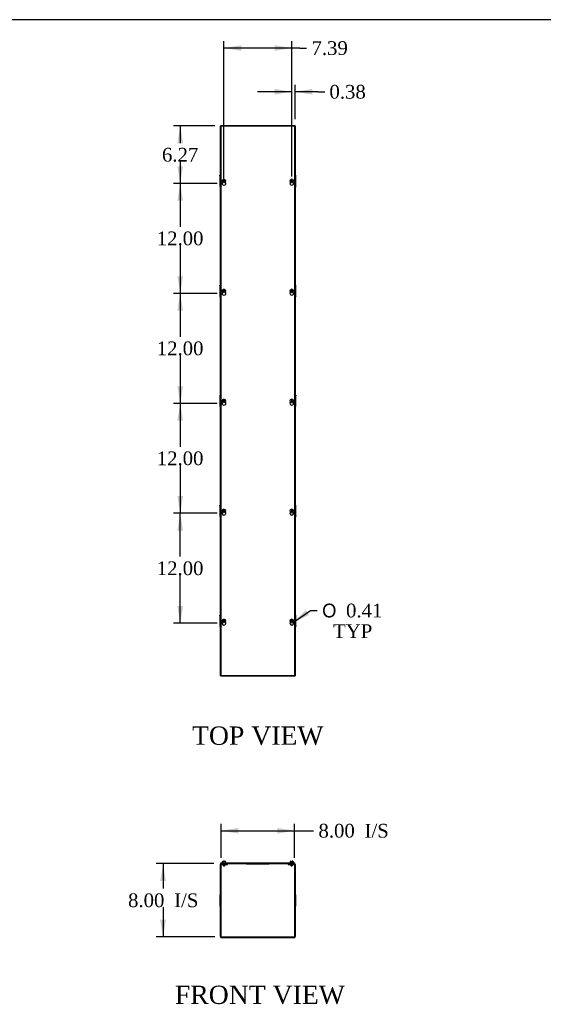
# Model space of a CAD drawing. Header units: inches. Extents: x 1 to 299, y -2 to 199.
# Tile 3 of 9: x 93 to 150, y 91 to 199. Entities that reach past the tile are written whole.
import ezdxf
from ezdxf.enums import TextEntityAlignment as Align

# ---------------------------------------------------------------- set-up
doc = ezdxf.new("R2010")
doc.units = ezdxf.units.IN
doc.header["$MEASUREMENT"] = 0
for name, color, linetype in [('COM56318-1', 7, 'Continuous'), ('COM70724-5', 7, 'Continuous'), ('Default', 7, 'Continuous'), ('QLB20316', 7, 'Continuous'), ('SCS19515', 7, 'Continuous')]:
    doc.layers.add(name, color=color, linetype=linetype)
doc.styles.add('SEACAD_Solid_Edge_ANSI1_Symbols', font='txt')
doc.styles.add('SEACAD_Times_New_Roman', font='times.ttf')
doc.dimstyles.new('HAMMOND_(STH_-_300x200)', dxfattribs={"dimtxt": 1.5, "dimasz": 1.875, "dimexe": 0.75, "dimexo": 0.75, "dimgap": 0.375, "dimtad": 0, "dimtih": 1, "dimtoh": 1, "dimzin": 0, "dimdsep": 46, "dimtxsty": 'SEACAD_Times_New_Roman', "dimblk1": '_SE_FILLED', "dimblk2": '_SE_FILLED', "dimsah": 1, "dimcen": 0.75, "dimadec": 0, "dimazin": 0, "dimtfac": 0.8, "dimtofl": 0, "dimtmove": 1, "dimatfit": 3, "dimfxl": 1, "dimtolj": 1, "dimtzin": 0, "dimarcsym": 0})

# ---------------------------------------------------------------- blocks, each defined once
blk = doc.blocks.new('SE')
at = {"layer": 'COM56318-1', "color": 7, "linetype": 'Continuous'}
for p, q in [((115.21, 106.9), (123.29, 106.9)), ((115.21, 106.83), (115.21, 106.9)), ((115.21, 106.83), (115.29, 106.83)), ((115.43, 106.83), (123.07, 106.83)), ((123.22, 106.83), (123.29, 106.83)), ((123.29, 106.83), (123.29, 106.9))]:
    blk.add_line(p, q, dxfattribs=at)
at = {"layer": 'COM70724-5', "color": 7, "linetype": 'Continuous'}
for p, q in [((115.18, 98.86), (115.18, 106.72)), ((115.25, 98.86), (115.25, 106.72)), ((115.29, 106.83), (115.43, 106.83)), ((115.29, 106.75), (115.43, 106.75)), ((115.43, 106.75), (115.43, 106.83)), ((115.43, 106.75), (115.93, 106.75)), ((115.93, 106.75), (115.93, 106.83)), ((122.57, 106.83), (122.57, 106.75)), ((122.57, 106.75), (123.07, 106.75)), ((123.07, 106.83), (123.22, 106.83)), ((123.07, 106.75), (123.07, 106.83)), ((123.07, 106.75), (123.22, 106.75)), ((123.25, 106.72), (123.25, 98.86)), ((123.32, 106.72), (123.32, 98.86)), ((115.11, 103.41), (115.11, 103.35)), ((115.18, 103.41), (115.11, 103.41)), ((115.11, 103.35), (115.18, 103.35)), ((115.11, 103.35), (115.11, 103.19)), ((115.11, 103.19), (115.18, 103.19)), ((115.11, 103.19), (115.11, 103.19)), ((115.11, 103.19), (115.18, 103.19)), ((115.11, 103.19), (115.11, 102.85)), ((123.4, 103.41), (123.32, 103.41)), ((123.4, 103.35), (123.32, 103.35)), ((123.4, 103.19), (123.32, 103.19)), ((123.4, 103.19), (123.32, 103.19)), ((123.4, 103.35), (123.4, 103.41)), ((123.4, 103.19), (123.4, 103.35)), ((123.4, 102.85), (123.4, 103.19)), ((123.4, 103.19), (123.4, 103.19)), ((115.11, 102.85), (115.18, 102.85)), ((115.11, 102.85), (115.11, 102.73)), ((115.11, 102.73), (115.18, 102.73)), ((115.11, 102.73), (115.11, 102.39)), ((115.11, 102.39), (115.18, 102.39)), ((115.11, 102.39), (115.11, 102.39)), ((115.11, 102.39), (115.18, 102.39)), ((115.11, 102.39), (115.11, 102.23)), ((115.11, 102.23), (115.18, 102.23)), ((115.11, 102.23), (115.11, 102.17)), ((115.11, 102.17), (115.18, 102.17)), ((123.4, 102.85), (123.32, 102.85)), ((123.4, 102.73), (123.32, 102.73)), ((123.4, 102.39), (123.32, 102.39)), ((123.4, 102.39), (123.32, 102.39)), ((123.4, 102.23), (123.32, 102.23)), ((123.32, 102.17), (123.4, 102.17)), ((123.4, 102.73), (123.4, 102.85)), ((123.4, 102.39), (123.4, 102.73)), ((123.4, 102.23), (123.4, 102.39)), ((123.4, 102.39), (123.4, 102.39)), ((123.4, 102.17), (123.4, 102.23)), ((115.29, 98.83), (123.22, 98.83)), ((115.29, 98.75), (123.22, 98.75))]:
    blk.add_line(p, q, dxfattribs=at)
for centre, radius, start, end in [((115.29, 106.72), 0.108, 90, 180), ((115.29, 106.72), 0.036, 90, 180), ((123.22, 106.72), 0.108, 0, 90), ((123.22, 106.72), 0.036, 0, 90), ((115.29, 98.86), 0.108, 180, 270), ((115.29, 98.86), 0.036, 180, 270), ((123.22, 98.86), 0.108, 270, 0), ((123.22, 98.86), 0.036, 270, 0)]:
    blk.add_arc(centre, radius, start, end, dxfattribs=at)
at = {"layer": 'QLB20316', "color": 7, "linetype": 'Continuous'}
for p, q in [((118, 106.83), (118, 106.8)), ((118, 106.8), (118.38, 106.8)), ((118.38, 106.8), (120.13, 106.8)), ((120.13, 106.8), (120.5, 106.8)), ((120.5, 106.83), (120.5, 106.8))]:
    blk.add_line(p, q, dxfattribs=at)
at = {"layer": 'SCS19515', "color": 7, "linetype": 'Continuous'}
for p, q in [((115.37, 106.99), (115.37, 106.93)), ((115.46, 107.08), (115.52, 107.08)), ((115.46, 106.75), (115.46, 106.62)), ((115.65, 106.62), (115.46, 106.62)), ((115.46, 106.62), (115.49, 106.59)), ((115.49, 106.59), (115.62, 106.59)), ((115.52, 107.08), (115.52, 107)), ((115.58, 107), (115.52, 107)), ((115.58, 107.08), (115.65, 107.08)), ((115.58, 107), (115.58, 107.08)), ((115.62, 106.59), (115.65, 106.62)), ((115.65, 106.62), (115.65, 106.75)), ((115.74, 106.93), (115.74, 106.99)), ((122.76, 106.99), (122.76, 106.93)), ((122.85, 107.08), (122.92, 107.08)), ((122.85, 106.75), (122.85, 106.62)), ((123.04, 106.62), (122.85, 106.62)), ((122.85, 106.62), (122.88, 106.59)), ((122.88, 106.59), (123.01, 106.59)), ((122.92, 107.08), (122.92, 107)), ((122.98, 107), (122.92, 107)), ((123.05, 107.08), (122.98, 107.08)), ((122.98, 107), (122.98, 107.08)), ((123.01, 106.59), (123.04, 106.62)), ((123.04, 106.62), (123.04, 106.75)), ((123.14, 106.93), (123.14, 106.99))]:
    blk.add_line(p, q, dxfattribs=at)
for centre, radius, start, end in [((115.46, 106.99), 0.09, 90, 180), ((115.39, 106.93), 0.025, 180, 270), ((115.65, 106.99), 0.09, 0, 90), ((115.72, 106.93), 0.025, 270, 0), ((122.85, 106.99), 0.09, 90, 180), ((122.79, 106.93), 0.025, 180, 270), ((123.05, 106.99), 0.09, 0, 90), ((123.11, 106.93), 0.025, 270, 0)]:
    blk.add_arc(centre, radius, start, end, dxfattribs=at)
blk = doc.blocks.new('SE1')
at = {"layer": 'COM56318-1', "color": 7, "linetype": 'Continuous'}
for p, q in [((115.21, 187.3), (115.21, 127.36)), ((123.29, 187.3), (115.21, 187.3)), ((123.29, 127.36), (123.29, 187.3)), ((115.21, 127.36), (123.29, 127.36))]:
    blk.add_line(p, q, dxfattribs=at)
for centre in [(115.55, 181.06), (122.95, 181.06), (115.55, 169.06), (122.95, 169.06), (115.55, 157.06), (122.95, 157.06), (115.55, 145.06), (122.95, 145.06), (115.55, 133.06), (122.95, 133.06)]:
    blk.add_arc(centre, 0.203, 133.5511, 46.4489, dxfattribs=at)
at = {"layer": 'COM70724-5', "color": 7, "linetype": 'Continuous'}
for p, q in [((115.18, 127.33), (115.18, 187.33)), ((115.29, 187.33), (115.18, 187.33)), ((115.43, 187.33), (115.29, 187.33)), ((123.07, 187.33), (115.43, 187.33)), ((115.43, 187.3), (115.43, 187.33)), ((123.22, 187.33), (123.07, 187.33)), ((123.07, 187.33), (123.07, 187.3)), ((123.32, 187.33), (123.22, 187.33)), ((123.32, 187.33), (123.32, 127.33)), ((115.11, 181.89), (115.11, 181.95)), ((115.18, 181.95), (115.11, 181.95)), ((115.11, 181.89), (115.18, 181.89)), ((115.11, 181.89), (115.11, 181.73)), ((115.11, 181.73), (115.18, 181.73)), ((115.11, 181.73), (115.11, 181.39)), ((115.11, 181.73), (115.18, 181.73)), ((115.11, 181.73), (115.11, 181.73)), ((123.4, 181.95), (123.32, 181.95)), ((123.4, 181.89), (123.32, 181.89)), ((123.4, 181.73), (123.32, 181.73)), ((123.4, 181.73), (123.32, 181.73)), ((123.4, 181.89), (123.4, 181.95)), ((123.4, 181.73), (123.4, 181.89)), ((123.4, 181.73), (123.4, 181.73)), ((123.4, 181.39), (123.4, 181.73)), ((115.11, 181.39), (115.18, 181.39)), ((115.11, 181.39), (115.11, 181.27)), ((115.11, 181.27), (115.18, 181.27)), ((115.11, 181.27), (115.11, 180.93)), ((115.11, 180.93), (115.18, 180.93)), ((115.11, 180.93), (115.11, 180.93)), ((115.11, 180.93), (115.18, 180.93)), ((115.11, 180.93), (115.11, 180.77)), ((115.11, 180.77), (115.18, 180.77)), ((115.11, 180.77), (115.11, 180.71)), ((115.11, 180.71), (115.18, 180.71)), ((123.4, 181.39), (123.32, 181.39)), ((123.4, 181.27), (123.32, 181.27)), ((123.4, 180.93), (123.32, 180.93)), ((123.4, 180.93), (123.32, 180.93)), ((123.4, 180.77), (123.32, 180.77)), ((123.32, 180.71), (123.4, 180.71)), ((123.4, 181.27), (123.4, 181.39)), ((123.4, 180.93), (123.4, 181.27)), ((123.4, 180.77), (123.4, 180.93)), ((123.4, 180.93), (123.4, 180.93)), ((123.4, 180.77), (123.4, 180.71)), ((115.11, 169.89), (115.11, 169.95)), ((115.18, 169.95), (115.11, 169.95)), ((115.11, 169.89), (115.18, 169.89)), ((115.11, 169.89), (115.11, 169.73)), ((123.4, 169.95), (123.32, 169.95)), ((123.4, 169.89), (123.32, 169.89)), ((123.4, 169.89), (123.4, 169.95)), ((123.4, 169.73), (123.4, 169.89)), ((115.11, 169.73), (115.18, 169.73)), ((115.11, 169.73), (115.11, 169.39)), ((115.11, 169.73), (115.18, 169.73)), ((115.11, 169.73), (115.11, 169.73)), ((115.11, 169.39), (115.18, 169.39)), ((115.11, 169.39), (115.11, 169.27)), ((115.11, 169.27), (115.18, 169.27)), ((115.11, 169.27), (115.11, 168.93)), ((115.11, 168.93), (115.18, 168.93)), ((115.11, 168.93), (115.11, 168.93)), ((115.11, 168.93), (115.18, 168.93)), ((115.11, 168.93), (115.11, 168.77)), ((115.11, 168.77), (115.18, 168.77)), ((115.11, 168.77), (115.11, 168.71)), ((115.11, 168.71), (115.18, 168.71)), ((123.4, 169.73), (123.32, 169.73)), ((123.4, 169.73), (123.32, 169.73)), ((123.4, 169.39), (123.32, 169.39)), ((123.4, 169.27), (123.32, 169.27)), ((123.4, 168.93), (123.32, 168.93)), ((123.4, 168.93), (123.32, 168.93)), ((123.4, 168.77), (123.32, 168.77)), ((123.32, 168.71), (123.4, 168.71)), ((123.4, 169.73), (123.4, 169.73)), ((123.4, 169.39), (123.4, 169.73)), ((123.4, 169.27), (123.4, 169.39)), ((123.4, 168.93), (123.4, 169.27)), ((123.4, 168.77), (123.4, 168.93)), ((123.4, 168.93), (123.4, 168.93)), ((123.4, 168.77), (123.4, 168.71)), ((115.11, 157.95), (115.11, 157.89)), ((115.18, 157.95), (115.11, 157.95)), ((115.11, 157.89), (115.18, 157.89)), ((115.11, 157.89), (115.11, 157.73)), ((115.11, 157.73), (115.18, 157.73)), ((115.11, 157.73), (115.11, 157.39)), ((115.11, 157.73), (115.18, 157.73)), ((115.11, 157.73), (115.11, 157.73)), ((115.11, 157.39), (115.18, 157.39)), ((115.11, 157.39), (115.11, 157.27)), ((115.11, 157.27), (115.18, 157.27)), ((115.11, 157.27), (115.11, 156.93)), ((115.11, 156.93), (115.18, 156.93)), ((115.11, 156.93), (115.11, 156.93)), ((115.11, 156.93), (115.18, 156.93)), ((115.11, 156.93), (115.11, 156.77)), ((123.4, 157.95), (123.32, 157.95)), ((123.4, 157.89), (123.32, 157.89)), ((123.4, 157.73), (123.32, 157.73)), ((123.4, 157.73), (123.32, 157.73)), ((123.4, 157.39), (123.32, 157.39)), ((123.4, 157.27), (123.32, 157.27)), ((123.4, 156.93), (123.32, 156.93)), ((123.4, 156.93), (123.32, 156.93)), ((123.4, 157.95), (123.4, 157.89)), ((123.4, 157.73), (123.4, 157.89)), ((123.4, 157.73), (123.4, 157.73)), ((123.4, 157.39), (123.4, 157.73)), ((123.4, 157.27), (123.4, 157.39)), ((123.4, 156.93), (123.4, 157.27)), ((123.4, 156.77), (123.4, 156.93)), ((123.4, 156.93), (123.4, 156.93)), ((115.11, 156.77), (115.18, 156.77)), ((115.11, 156.77), (115.11, 156.71)), ((115.11, 156.71), (115.18, 156.71)), ((123.4, 156.77), (123.32, 156.77)), ((123.32, 156.71), (123.4, 156.71)), ((123.4, 156.71), (123.4, 156.77)), ((115.11, 145.89), (115.11, 145.95)), ((115.18, 145.95), (115.11, 145.95)), ((115.11, 145.89), (115.18, 145.89)), ((115.11, 145.89), (115.11, 145.73)), ((115.11, 145.73), (115.18, 145.73)), ((115.11, 145.73), (115.11, 145.39)), ((115.11, 145.73), (115.18, 145.73)), ((115.11, 145.73), (115.11, 145.73)), ((115.11, 145.39), (115.18, 145.39)), ((115.11, 145.39), (115.11, 145.27)), ((115.11, 145.27), (115.18, 145.27)), ((115.11, 145.27), (115.11, 144.93)), ((123.4, 145.95), (123.32, 145.95)), ((123.4, 145.89), (123.32, 145.89)), ((123.4, 145.73), (123.32, 145.73)), ((123.4, 145.73), (123.32, 145.73)), ((123.4, 145.39), (123.32, 145.39)), ((123.4, 145.27), (123.32, 145.27)), ((123.4, 145.89), (123.4, 145.95)), ((123.4, 145.73), (123.4, 145.89)), ((123.4, 145.73), (123.4, 145.73)), ((123.4, 145.39), (123.4, 145.73)), ((123.4, 145.27), (123.4, 145.39)), ((123.4, 144.93), (123.4, 145.27)), ((115.11, 144.93), (115.18, 144.93)), ((115.11, 144.93), (115.11, 144.93)), ((115.11, 144.93), (115.18, 144.93)), ((115.11, 144.93), (115.11, 144.77)), ((115.11, 144.77), (115.18, 144.77)), ((115.11, 144.77), (115.11, 144.71)), ((115.11, 144.71), (115.18, 144.71)), ((123.4, 144.93), (123.32, 144.93)), ((123.4, 144.93), (123.32, 144.93)), ((123.4, 144.77), (123.32, 144.77)), ((123.32, 144.71), (123.4, 144.71)), ((123.4, 144.77), (123.4, 144.93)), ((123.4, 144.93), (123.4, 144.93)), ((123.4, 144.77), (123.4, 144.71)), ((115.11, 133.89), (115.11, 133.95)), ((115.18, 133.95), (115.11, 133.95)), ((115.11, 133.89), (115.18, 133.89)), ((115.11, 133.89), (115.11, 133.73)), ((115.11, 133.73), (115.18, 133.73)), ((115.11, 133.73), (115.11, 133.39)), ((115.11, 133.73), (115.18, 133.73)), ((115.11, 133.73), (115.11, 133.73)), ((115.11, 133.39), (115.18, 133.39)), ((115.11, 133.39), (115.11, 133.27)), ((115.11, 133.27), (115.18, 133.27)), ((115.11, 133.27), (115.11, 132.93)), ((123.4, 133.95), (123.32, 133.95)), ((123.4, 133.89), (123.32, 133.89)), ((123.4, 133.73), (123.32, 133.73)), ((123.4, 133.73), (123.32, 133.73)), ((123.4, 133.39), (123.32, 133.39)), ((123.4, 133.27), (123.32, 133.27)), ((123.4, 133.89), (123.4, 133.95)), ((123.4, 133.73), (123.4, 133.89)), ((123.4, 133.73), (123.4, 133.73)), ((123.4, 133.39), (123.4, 133.73)), ((123.4, 133.27), (123.4, 133.39)), ((123.4, 132.93), (123.4, 133.27)), ((115.11, 132.93), (115.18, 132.93)), ((115.11, 132.93), (115.11, 132.93)), ((115.11, 132.93), (115.18, 132.93)), ((115.11, 132.93), (115.11, 132.77)), ((115.11, 132.77), (115.18, 132.77)), ((115.11, 132.77), (115.11, 132.71)), ((115.11, 132.71), (115.18, 132.71)), ((123.4, 132.93), (123.32, 132.93)), ((123.4, 132.93), (123.32, 132.93)), ((123.4, 132.77), (123.32, 132.77)), ((123.32, 132.71), (123.4, 132.71)), ((123.4, 132.77), (123.4, 132.93)), ((123.4, 132.93), (123.4, 132.93)), ((123.4, 132.77), (123.4, 132.71)), ((115.18, 127.33), (115.29, 127.33)), ((115.29, 127.33), (115.43, 127.33)), ((115.43, 127.33), (115.43, 127.36)), ((115.43, 127.33), (123.07, 127.33)), ((123.07, 127.36), (123.07, 127.33)), ((123.07, 127.33), (123.22, 127.33)), ((123.22, 127.33), (123.32, 127.33))]:
    blk.add_line(p, q, dxfattribs=at)
at = {"layer": 'SCS19515', "color": 7, "linetype": 'Continuous'}
for p, q in [((115.48, 181.33), (115.52, 181.38)), ((115.52, 181.28), (115.48, 181.33)), ((115.52, 181.51), (115.52, 181.42)), ((115.52, 181.42), (115.52, 181.38)), ((115.52, 181.28), (115.52, 181.24)), ((115.52, 181.24), (115.52, 181.15)), ((115.58, 181.42), (115.58, 181.51)), ((115.58, 181.38), (115.58, 181.42)), ((115.58, 181.38), (115.63, 181.33)), ((115.63, 181.33), (115.58, 181.28)), ((115.58, 181.24), (115.58, 181.28)), ((115.58, 181.15), (115.58, 181.24)), ((122.87, 181.33), (122.92, 181.38)), ((122.92, 181.28), (122.87, 181.33)), ((122.92, 181.51), (122.92, 181.42)), ((122.92, 181.42), (122.92, 181.38)), ((122.92, 181.28), (122.92, 181.24)), ((122.92, 181.24), (122.92, 181.15)), ((122.98, 181.42), (122.98, 181.51)), ((122.98, 181.38), (122.98, 181.42)), ((122.98, 181.38), (123.03, 181.33)), ((123.03, 181.33), (122.98, 181.28)), ((122.98, 181.24), (122.98, 181.28)), ((122.98, 181.15), (122.98, 181.24)), ((115.48, 169.33), (115.52, 169.38)), ((115.52, 169.28), (115.48, 169.33)), ((115.52, 169.51), (115.52, 169.42)), ((115.52, 169.42), (115.52, 169.38)), ((115.52, 169.28), (115.52, 169.24)), ((115.52, 169.24), (115.52, 169.15)), ((115.58, 169.42), (115.58, 169.51)), ((115.58, 169.38), (115.58, 169.42)), ((115.58, 169.38), (115.63, 169.33)), ((115.63, 169.33), (115.58, 169.28)), ((115.58, 169.24), (115.58, 169.28)), ((115.58, 169.15), (115.58, 169.24)), ((122.87, 169.33), (122.92, 169.38)), ((122.92, 169.28), (122.87, 169.33)), ((122.92, 169.51), (122.92, 169.42)), ((122.92, 169.42), (122.92, 169.38)), ((122.92, 169.28), (122.92, 169.24)), ((122.92, 169.24), (122.92, 169.15)), ((122.98, 169.42), (122.98, 169.51)), ((122.98, 169.38), (122.98, 169.42)), ((122.98, 169.38), (123.03, 169.33)), ((123.03, 169.33), (122.98, 169.28)), ((122.98, 169.24), (122.98, 169.28)), ((122.98, 169.15), (122.98, 169.24)), ((115.48, 157.33), (115.52, 157.38)), ((115.52, 157.28), (115.48, 157.33)), ((115.52, 157.51), (115.52, 157.42)), ((115.52, 157.42), (115.52, 157.38)), ((115.52, 157.28), (115.52, 157.24)), ((115.52, 157.24), (115.52, 157.15)), ((115.58, 157.42), (115.58, 157.51)), ((115.58, 157.38), (115.58, 157.42)), ((115.58, 157.38), (115.63, 157.33)), ((115.63, 157.33), (115.58, 157.28)), ((115.58, 157.24), (115.58, 157.28)), ((115.58, 157.15), (115.58, 157.24)), ((122.87, 157.33), (122.92, 157.38)), ((122.92, 157.28), (122.87, 157.33)), ((122.92, 157.51), (122.92, 157.42)), ((122.92, 157.42), (122.92, 157.38)), ((122.92, 157.28), (122.92, 157.24)), ((122.92, 157.24), (122.92, 157.15)), ((122.98, 157.42), (122.98, 157.51)), ((122.98, 157.38), (122.98, 157.42)), ((122.98, 157.38), (123.03, 157.33)), ((123.03, 157.33), (122.98, 157.28)), ((122.98, 157.24), (122.98, 157.28)), ((122.98, 157.15), (122.98, 157.24)), ((115.48, 145.33), (115.52, 145.38)), ((115.52, 145.28), (115.48, 145.33)), ((115.52, 145.51), (115.52, 145.42)), ((115.52, 145.42), (115.52, 145.38)), ((115.52, 145.28), (115.52, 145.24)), ((115.52, 145.24), (115.52, 145.15)), ((115.58, 145.42), (115.58, 145.51)), ((115.58, 145.38), (115.58, 145.42)), ((115.58, 145.38), (115.63, 145.33)), ((115.63, 145.33), (115.58, 145.28)), ((115.58, 145.24), (115.58, 145.28)), ((115.58, 145.15), (115.58, 145.24)), ((122.87, 145.33), (122.92, 145.38)), ((122.92, 145.28), (122.87, 145.33)), ((122.92, 145.51), (122.92, 145.42)), ((122.92, 145.42), (122.92, 145.38)), ((122.92, 145.28), (122.92, 145.24)), ((122.92, 145.24), (122.92, 145.15)), ((122.98, 145.42), (122.98, 145.51)), ((122.98, 145.38), (122.98, 145.42)), ((122.98, 145.38), (123.03, 145.33)), ((123.03, 145.33), (122.98, 145.28)), ((122.98, 145.24), (122.98, 145.28)), ((122.98, 145.15), (122.98, 145.24)), ((115.48, 133.33), (115.52, 133.38)), ((115.52, 133.28), (115.48, 133.33)), ((115.52, 133.51), (115.52, 133.42)), ((115.52, 133.42), (115.52, 133.38)), ((115.52, 133.28), (115.52, 133.24)), ((115.58, 133.42), (115.58, 133.51)), ((115.58, 133.38), (115.58, 133.42)), ((115.58, 133.38), (115.63, 133.33)), ((115.63, 133.33), (115.58, 133.28)), ((115.58, 133.24), (115.58, 133.28)), ((122.87, 133.33), (122.92, 133.38)), ((122.92, 133.28), (122.87, 133.33)), ((122.92, 133.51), (122.92, 133.42)), ((122.92, 133.42), (122.92, 133.38)), ((122.92, 133.28), (122.92, 133.24)), ((122.98, 133.42), (122.98, 133.51)), ((122.98, 133.38), (122.98, 133.42)), ((122.98, 133.38), (123.03, 133.33)), ((123.03, 133.33), (122.98, 133.28)), ((122.98, 133.24), (122.98, 133.28)), ((115.52, 133.24), (115.52, 133.15)), ((115.58, 133.15), (115.58, 133.24)), ((122.92, 133.24), (122.92, 133.15)), ((122.98, 133.15), (122.98, 133.24))]:
    blk.add_line(p, q, dxfattribs=at)
for centre in [(115.55, 181.33), (122.95, 181.33), (115.55, 169.33), (122.95, 169.33), (115.55, 157.33), (122.95, 157.33), (115.55, 145.33), (122.95, 145.33), (115.55, 133.33), (122.95, 133.33)]:
    blk.add_circle(centre, 0.187, dxfattribs=at)
for centre, start, end in [((115.55, 181.33), 80.7303, 99.2697), ((115.55, 181.33), 260.7303, 279.2697), ((122.95, 181.33), 80.7303, 99.2697), ((122.95, 181.33), 260.7303, 279.2697), ((115.55, 169.33), 80.7303, 99.2697), ((115.55, 169.33), 260.7303, 279.2697), ((122.95, 169.33), 80.7303, 99.2697), ((122.95, 169.33), 260.7303, 279.2697), ((115.55, 157.33), 80.7303, 99.2697), ((115.55, 157.33), 260.7303, 279.2697), ((122.95, 157.33), 80.7303, 99.2697), ((122.95, 157.33), 260.7303, 279.2697), ((115.55, 145.33), 80.7303, 99.2697), ((115.55, 145.33), 260.7303, 279.2697), ((122.95, 145.33), 80.7303, 99.2697), ((122.95, 145.33), 260.7303, 279.2697), ((115.55, 133.33), 80.7303, 99.2697), ((122.95, 133.33), 80.7303, 99.2697), ((115.55, 133.33), 260.7303, 279.2697), ((122.95, 133.33), 260.7303, 279.2697)]:
    blk.add_arc(centre, 0.186, start, end, dxfattribs=at)
blk = doc.blocks.new('DMBLK1166')
at = {"layer": 'Default', "linetype": 'Continuous', "transparency": 16777216}
for points in [[(117.13, 110.73), (115.25, 110.42), (117.13, 110.1)], [(121.38, 110.73), (121.38, 110.1), (123.25, 110.42)]]:
    blk.add_hatch(color=7, dxfattribs=at).paths.add_polyline_path(points)
at = {"layer": 'Default', "color": 7, "linetype": 'Continuous', "transparency": 16777216}
for p, q in [((115.25, 107.47), (115.25, 111.17)), ((123.25, 107.47), (123.25, 111.17)), ((115.25, 110.42), (124.58, 110.42)), ((124.58, 110.42), (125.33, 110.42))]:
    blk.add_line(p, q, dxfattribs=at)
at = {"layer": 'Default', "color": 7, "linetype": 'Continuous', "transparency": 16777216, "style": 'SEACAD_Times_New_Roman'}
for s, p in [('8.00', (125.86, 111.17)), ('I/S', (130.89, 111.17))]:
    blk.add_text(s, height=1.5, dxfattribs=at).set_placement(p, align=Align.TOP_LEFT)
blk = doc.blocks.new('_SE_FILLED')
at = {"color": 0}
blk.add_line((0, 0), (-1, 0), dxfattribs=at)
blk.add_solid([(0, 0), (-1, -0.1665), (-1, 0.1665), (0, 0)], dxfattribs=at)
blk = doc.blocks.new('DMBLK1167')
at = {"layer": 'Default', "linetype": 'Continuous', "transparency": 16777216}
for points in [[(108.59, 104.95), (109.22, 104.95), (108.91, 106.83)], [(108.59, 100.7), (108.91, 98.83), (109.22, 100.7)]]:
    blk.add_hatch(color=7, dxfattribs=at).paths.add_polyline_path(points)
at = {"layer": 'Default', "color": 7, "linetype": 'Continuous', "transparency": 16777216}
for p, q in [((114.46, 106.83), (108.16, 106.83)), ((108.91, 106.83), (108.91, 104.1)), ((108.91, 102.08), (108.91, 98.83)), ((114.54, 98.83), (108.16, 98.83))]:
    blk.add_line(p, q, dxfattribs=at)
at = {"layer": 'Default', "color": 7, "linetype": 'Continuous', "transparency": 16777216, "style": 'SEACAD_Times_New_Roman'}
for s, p in [('8.00', (105.09, 103.58)), ('I/S', (110.12, 103.58))]:
    blk.add_text(s, height=1.5, dxfattribs=at).set_placement(p, align=Align.TOP_LEFT)
blk = doc.blocks.new('DMBLK1170')
at = {"layer": 'Default', "linetype": 'Continuous', "transparency": 16777216}
for points in [[(110.47, 143.18), (111.09, 143.18), (110.78, 145.06)], [(110.47, 134.93), (110.78, 133.06), (111.09, 134.93)]]:
    blk.add_hatch(color=7, dxfattribs=at).paths.add_polyline_path(points)
at = {"layer": 'Default', "color": 7, "linetype": 'Continuous', "transparency": 16777216}
for p, q in [((114.8, 145.06), (110.03, 145.06)), ((110.78, 140.33), (110.78, 145.06)), ((110.78, 133.06), (110.78, 138.31)), ((114.8, 133.06), (110.03, 133.06))]:
    blk.add_line(p, q, dxfattribs=at)
at = {"layer": 'Default', "color": 7, "linetype": 'Continuous', "transparency": 16777216, "style": 'SEACAD_Times_New_Roman'}
blk.add_text('12.00', height=1.5, dxfattribs=at).set_placement((108.22, 139.81), align=Align.TOP_LEFT)
blk = doc.blocks.new('DMBLK1171')
at = {"layer": 'Default', "linetype": 'Continuous', "transparency": 16777216}
blk.add_hatch(color=7, dxfattribs=at).paths.add_polyline_path([(124.49, 134.49), (123.12, 133.17), (124.84, 133.97)])
at = {"layer": 'Default', "color": 7, "linetype": 'Continuous', "transparency": 16777216}
for p, q in [((123.12, 133.17), (124.98, 134.45)), ((124.98, 134.45), (125.73, 134.45))]:
    blk.add_line(p, q, dxfattribs=at)
for s, style, p in [('O', 'SEACAD_Solid_Edge_ANSI1_Symbols', (126.26, 135.2)), ('0.41', 'SEACAD_Times_New_Roman', (128.87, 135.2)), ('TYP', 'SEACAD_Times_New_Roman', (127.46, 132.95))]:
    blk.add_text(s, height=1.5, dxfattribs=dict(at, style=style)).set_placement(p, align=Align.TOP_LEFT)
blk = doc.blocks.new('DMBLK1177')
at = {"layer": 'Default', "linetype": 'Continuous', "transparency": 16777216}
for points in [[(110.47, 185.45), (111.09, 185.45), (110.78, 187.33)], [(110.47, 182.93), (110.78, 181.06), (111.09, 182.93)]]:
    blk.add_hatch(color=7, dxfattribs=at).paths.add_polyline_path(points)
at = {"layer": 'Default', "color": 7, "linetype": 'Continuous', "transparency": 16777216}
for p, q in [((114.54, 187.33), (110.03, 187.33)), ((110.78, 187.33), (110.78, 185.47)), ((110.78, 183.44), (110.78, 181.06)), ((114.8, 181.06), (110.03, 181.06))]:
    blk.add_line(p, q, dxfattribs=at)
at = {"layer": 'Default', "color": 7, "linetype": 'Continuous', "transparency": 16777216, "style": 'SEACAD_Times_New_Roman'}
blk.add_text('6.27', height=1.5, dxfattribs=at).set_placement((108.79, 184.94), align=Align.TOP_LEFT)
blk = doc.blocks.new('DMBLK1178')
at = {"layer": 'Default', "linetype": 'Continuous', "transparency": 16777216}
for points in [[(110.47, 179.18), (111.09, 179.18), (110.78, 181.06)], [(110.47, 170.93), (110.78, 169.06), (111.09, 170.93)]]:
    blk.add_hatch(color=7, dxfattribs=at).paths.add_polyline_path(points)
at = {"layer": 'Default', "color": 7, "linetype": 'Continuous', "transparency": 16777216}
for p, q in [((114.8, 181.06), (110.03, 181.06)), ((110.78, 181.06), (110.78, 176.33)), ((110.78, 174.31), (110.78, 169.06)), ((114.8, 169.06), (110.03, 169.06))]:
    blk.add_line(p, q, dxfattribs=at)
at = {"layer": 'Default', "color": 7, "linetype": 'Continuous', "transparency": 16777216, "style": 'SEACAD_Times_New_Roman'}
blk.add_text('12.00', height=1.5, dxfattribs=at).set_placement((108.22, 175.81), align=Align.TOP_LEFT)
blk = doc.blocks.new('DMBLK1179')
at = {"layer": 'Default', "linetype": 'Continuous', "transparency": 16777216}
for points in [[(110.47, 167.18), (111.09, 167.18), (110.78, 169.06)], [(110.47, 158.93), (110.78, 157.06), (111.09, 158.93)]]:
    blk.add_hatch(color=7, dxfattribs=at).paths.add_polyline_path(points)
at = {"layer": 'Default', "color": 7, "linetype": 'Continuous', "transparency": 16777216}
for p, q in [((114.8, 169.06), (110.03, 169.06)), ((110.78, 169.06), (110.78, 164.33)), ((110.78, 162.31), (110.78, 157.06)), ((114.8, 157.06), (110.03, 157.06))]:
    blk.add_line(p, q, dxfattribs=at)
at = {"layer": 'Default', "color": 7, "linetype": 'Continuous', "transparency": 16777216, "style": 'SEACAD_Times_New_Roman'}
blk.add_text('12.00', height=1.5, dxfattribs=at).set_placement((108.22, 163.81), align=Align.TOP_LEFT)
blk = doc.blocks.new('DMBLK1180')
at = {"layer": 'Default', "linetype": 'Continuous', "transparency": 16777216}
for points in [[(110.47, 155.18), (111.09, 155.18), (110.78, 157.06)], [(110.47, 146.93), (110.78, 145.06), (111.09, 146.93)]]:
    blk.add_hatch(color=7, dxfattribs=at).paths.add_polyline_path(points)
at = {"layer": 'Default', "color": 7, "linetype": 'Continuous', "transparency": 16777216}
for p, q in [((114.8, 157.06), (110.03, 157.06)), ((110.78, 157.06), (110.78, 152.33)), ((110.78, 150.31), (110.78, 145.06)), ((114.8, 145.06), (110.03, 145.06))]:
    blk.add_line(p, q, dxfattribs=at)
at = {"layer": 'Default', "color": 7, "linetype": 'Continuous', "transparency": 16777216, "style": 'SEACAD_Times_New_Roman'}
blk.add_text('12.00', height=1.5, dxfattribs=at).set_placement((108.22, 151.81), align=Align.TOP_LEFT)
blk = doc.blocks.new('DMBLK1181')
at = {"layer": 'Default', "linetype": 'Continuous', "transparency": 16777216}
for points in [[(121.07, 191.38), (121.07, 190.75), (122.95, 191.06)], [(125.2, 191.38), (123.32, 191.06), (125.2, 190.75)]]:
    blk.add_hatch(color=7, dxfattribs=at).paths.add_polyline_path(points)
at = {"layer": 'Default', "color": 7, "linetype": 'Continuous', "transparency": 16777216}
for p, q in [((122.95, 181.81), (122.95, 191.81)), ((123.32, 188.08), (123.32, 191.81)), ((122.95, 191.06), (119.2, 191.06)), ((125.79, 191.06), (123.32, 191.06)), ((125.79, 191.06), (126.54, 191.06))]:
    blk.add_line(p, q, dxfattribs=at)
at = {"layer": 'Default', "color": 7, "linetype": 'Continuous', "transparency": 16777216, "style": 'SEACAD_Times_New_Roman'}
blk.add_text('0.38', height=1.5, dxfattribs=at).set_placement((127.06, 191.81), align=Align.TOP_LEFT)
blk = doc.blocks.new('DMBLK1182')
at = {"layer": 'Default', "linetype": 'Continuous', "transparency": 16777216}
for points in [[(117.43, 196.14), (115.55, 195.83), (117.43, 195.52)], [(121.07, 196.14), (121.07, 195.52), (122.95, 195.83)]]:
    blk.add_hatch(color=7, dxfattribs=at).paths.add_polyline_path(points)
at = {"layer": 'Default', "color": 7, "linetype": 'Continuous', "transparency": 16777216}
for p, q in [((115.55, 181.6), (115.55, 196.58)), ((123.82, 195.83), (115.55, 195.83)), ((122.95, 181.81), (122.95, 196.58)), ((123.82, 195.83), (124.57, 195.83))]:
    blk.add_line(p, q, dxfattribs=at)
at = {"layer": 'Default', "color": 7, "linetype": 'Continuous', "transparency": 16777216, "style": 'SEACAD_Times_New_Roman'}
blk.add_text('7.39', height=1.5, dxfattribs=at).set_placement((125.1, 196.58), align=Align.TOP_LEFT)
blk = doc.blocks.new('BORDER')
at = {"layer": 'Default', "color": 7, "linetype": 'Continuous'}
blk.add_line((0, 27.86), (-41.86, 27.86), dxfattribs=at)

msp = doc.modelspace()

# ---------------------------------------------------------------- block references
at = {"layer": 'Default', "color": 7, "xscale": 7.12, "yscale": 7.12, "zscale": 7.12}
msp.add_blockref('BORDER', (299.411, 0.564), dxfattribs=at)
at = {"layer": 'Default'}
for name in ['SE1', 'SE']:
    msp.add_blockref(name, (0, 0), dxfattribs=at)

# ---------------------------------------------------------------- texts
at = {"layer": 'Default', "color": 7, "linetype": 'Continuous', "style": 'SEACAD_Times_New_Roman'}
for s, p in [('TOP VIEW', (112.069, 121.796)), ('FRONT VIEW', (110.199, 93.512))]:
    msp.add_text(s, height=2, dxfattribs=at).set_placement(p, align=Align.TOP_LEFT)

# ---------------------------------------------------------------- dimensions: what is measured, and where the dimension line sits
at = {"layer": 'Default', "color": 7, "linetype": 'Continuous'}
for base, p1, p2, picture, middle in [((115.554, 195.831), (122.948, 181.057), (115.554, 180.854), 'DMBLK1182', (124.574, 195.831)), ((122.948471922, 191.063164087), (123.323471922, 187.329293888), (122.948471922, 181.057293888), 'DMBLK1181', (126.537314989, 191.063164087))]:
    dim = msp.add_linear_dim(base=base, p1=p1, p2=p2, text='\\A1;<>', dimstyle='HAMMOND_(STH_-_300x200)', dxfattribs=at)
    dim.commit()
    dim.dimension.update_dxf_attribs({"geometry": picture, "text_midpoint": middle, "dimtype": 160})
for base, p1, p2, angle, text, picture, middle, dimtype in [((110.778, 181.057), (115.287, 187.329), (115.554, 181.057), 90, '\\A1;<>', 'DMBLK1177', (110.778, 184.193), 160), ((110.778, 181.057), (115.554, 181.057), (115.554, 169.057), 270, '\\A1;<>', 'DMBLK1178', (110.778, 175.057), 161), ((110.778, 169.057), (115.554, 169.057), (115.554, 157.057), 270, '\\A1;<>', 'DMBLK1179', (110.778, 163.057), 161), ((110.778, 157.057), (115.554, 157.057), (115.554, 145.057), 270, '\\A1;<>', 'DMBLK1180', (110.778, 151.057), 161), ((110.778, 133.057), (115.554, 133.057), (115.554, 145.057), 90, '\\A1;<>', 'DMBLK1170', (110.778, 139.057), 161), ((108.906, 98.827), (123.292, 106.827), (123.215, 98.827), 90, '\\A1;<> I/S', 'DMBLK1167', (108.906, 102.827), 160)]:
    dim = msp.add_linear_dim(base=base, p1=p1, p2=p2, angle=angle, text=text, dimstyle='HAMMOND_(STH_-_300x200)', override={"dimtmove": 0}, dxfattribs=at)
    dim.commit()
    dim.dimension.update_dxf_attribs({"geometry": picture, "text_midpoint": middle, "dimtype": dimtype})
dim = msp.add_diameter_dim_2p(p1=(122.781, 132.943), p2=(123.116, 133.172), text='\\A1;<>\\PTYP', dimstyle='HAMMOND_(STH_-_300x200)', override={"dimtmove": 0}, dxfattribs=at)
dim.commit()
dim.dimension.update_dxf_attribs({"geometry": 'DMBLK1171', "text_midpoint": (125.732, 134.447), "dimtype": 163})
dim = msp.add_linear_dim(base=(115.251, 110.415), p1=(115.251, 106.719), p2=(123.251, 106.719), angle=0, text='\\A1;<> I/S', dimstyle='HAMMOND_(STH_-_300x200)', dxfattribs=at)
dim.commit()
dim.dimension.update_dxf_attribs({"geometry": 'DMBLK1166', "text_midpoint": (125.332, 110.415), "dimtype": 161})

doc.saveas('drawing.dxf')
